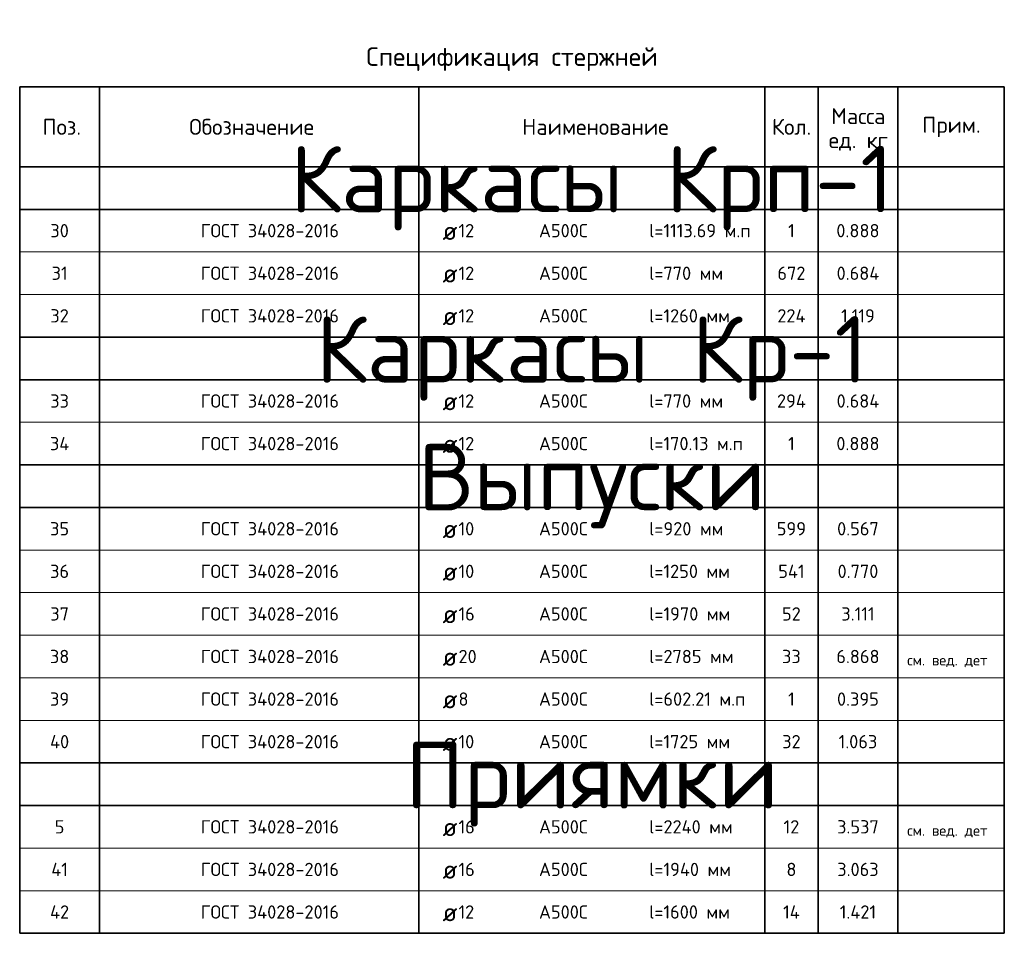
# Model space of a CAD drawing. Header units: millimetres. Extents: x -3725 to 93325, y -74170 to 82591.
# Tile 128 of 140: x 64056 to 67756, y 78989 to 82422. Entities that reach past the tile are written whole.
import ezdxf

# ---------------------------------------------------------------- set-up
doc = ezdxf.new("R2010")
doc.units = ezdxf.units.MM
doc.layers.add('Standard', color=7, linetype='Continuous', lineweight=25)
doc.styles.add('ARIAL', font='ARIAL.TTF')
doc.styles.add('ISOCPEUR', font='ISOCPEUR')

msp = doc.modelspace()

# ---------------------------------------------------------------- linework, layer by layer
at = {"layer": 'Standard', "color": 7, "linetype": 'Continuous', "lineweight": 35, "transparency": 33554687}
for p, q in [((67755.5, 82169), (64055.5, 82169)), ((64055.5, 82169), (64055.5, 81869)), ((64355.5, 82169), (64355.5, 81869)), ((65555.5, 82169), (65555.5, 81869)), ((66855.5, 82169), (66855.5, 81869)), ((67055.5, 82169), (67055.5, 81869)), ((67355.5, 82169), (67355.5, 81869)), ((67755.5, 82169), (67755.5, 81869)), ((67755.5, 81869), (64055.5, 81869)), ((64055.5, 81869), (67755.5, 81869)), ((64055.5, 81869), (67755.5, 81869)), ((64055.5, 81869), (67755.5, 81869)), ((64055.5, 81869), (64055.5, 81709)), ((64055.5, 81869), (67755.5, 81869)), ((64355.5, 81869), (64355.5, 81709)), ((65555.5, 81869), (65555.5, 81709)), ((66855.5, 81869), (66855.5, 81709)), ((67055.5, 81869), (67055.5, 81709)), ((67355.5, 81869), (67355.5, 81709)), ((67755.5, 81869), (67755.5, 81709)), ((64055.5, 81709), (67755.5, 81709)), ((67755.5, 81709), (64055.5, 81709)), ((64055.5, 81709), (64055.5, 81549)), ((64355.5, 81709), (64355.5, 81549)), ((65555.5, 81709), (65555.5, 81549)), ((66855.5, 81709), (66855.5, 81549)), ((67055.5, 81709), (67055.5, 81549)), ((67355.5, 81709), (67355.5, 81549)), ((67755.5, 81709), (67755.5, 81549)), ((64055.5, 81549), (64055.5, 81389)), ((64355.5, 81549), (64355.5, 81389)), ((65555.5, 81549), (65555.5, 81389)), ((66855.5, 81549), (66855.5, 81389)), ((67055.5, 81549), (67055.5, 81389)), ((67355.5, 81549), (67355.5, 81389)), ((67755.5, 81549), (67755.5, 81389)), ((64055.5, 81389), (64055.5, 81229)), ((64355.5, 81389), (64355.5, 81229)), ((65555.5, 81389), (65555.5, 81229)), ((66855.5, 81389), (66855.5, 81229)), ((67055.5, 81389), (67055.5, 81229)), ((67355.5, 81389), (67355.5, 81229)), ((67755.5, 81389), (67755.5, 81229)), ((64055.5, 81229), (67755.5, 81229)), ((64055.5, 81229), (64055.5, 81069)), ((64055.5, 81229), (67755.5, 81229)), ((64055.5, 81229), (67755.5, 81229)), ((64055.5, 81229), (67755.5, 81229)), ((64355.5, 81229), (64355.5, 81069)), ((65555.5, 81229), (65555.5, 81069)), ((66855.5, 81229), (66855.5, 81069)), ((67055.5, 81229), (67055.5, 81069)), ((67355.5, 81229), (67355.5, 81069)), ((67755.5, 81229), (67755.5, 81069)), ((64055.5, 81069), (67755.5, 81069)), ((64055.5, 81069), (64055.5, 80909)), ((64355.5, 81069), (64355.5, 80909)), ((65555.5, 81069), (65555.5, 80909)), ((66855.5, 81069), (66855.5, 80909)), ((67055.5, 81069), (67055.5, 80909)), ((67355.5, 81069), (67355.5, 80909)), ((67755.5, 81069), (67755.5, 80909)), ((64055.5, 80909), (64055.5, 80749)), ((64355.5, 80909), (64355.5, 80749)), ((65555.5, 80909), (65555.5, 80749)), ((66855.5, 80909), (66855.5, 80749)), ((67055.5, 80909), (67055.5, 80749)), ((67355.5, 80909), (67355.5, 80749)), ((67755.5, 80909), (67755.5, 80749)), ((64055.5, 80749), (67755.5, 80749)), ((64055.5, 80749), (64055.5, 80589)), ((64055.5, 80749), (67755.5, 80749)), ((64055.5, 80749), (67755.5, 80749)), ((64055.5, 80749), (67755.5, 80749)), ((64055.5, 80749), (67755.5, 80749)), ((64355.5, 80749), (64355.5, 80589)), ((65555.5, 80749), (65555.5, 80589)), ((66855.5, 80749), (66855.5, 80589)), ((67055.5, 80749), (67055.5, 80589)), ((67355.5, 80749), (67355.5, 80589)), ((67755.5, 80749), (67755.5, 80589)), ((64055.5, 80589), (67755.5, 80589)), ((64055.5, 80589), (64055.5, 80429)), ((64355.5, 80589), (64355.5, 80429)), ((65555.5, 80589), (65555.5, 80429)), ((66855.5, 80589), (66855.5, 80429)), ((67055.5, 80589), (67055.5, 80429)), ((67355.5, 80589), (67355.5, 80429)), ((67755.5, 80589), (67755.5, 80429)), ((64055.5, 80429), (64055.5, 80269)), ((64355.5, 80429), (64355.5, 80269)), ((65555.5, 80429), (65555.5, 80269)), ((66855.5, 80429), (66855.5, 80269)), ((67055.5, 80429), (67055.5, 80269)), ((67355.5, 80429), (67355.5, 80269)), ((67755.5, 80429), (67755.5, 80269)), ((64055.5, 80269), (64055.5, 80109)), ((64355.5, 80269), (64355.5, 80109)), ((65555.5, 80269), (65555.5, 80109)), ((66855.5, 80269), (66855.5, 80109)), ((67055.5, 80269), (67055.5, 80109)), ((67355.5, 80269), (67355.5, 80109)), ((67755.5, 80269), (67755.5, 80109)), ((64055.5, 80109), (64055.5, 79949)), ((64355.5, 80109), (64355.5, 79949)), ((65555.5, 80109), (65555.5, 79949)), ((66855.5, 80109), (66855.5, 79949)), ((67055.5, 80109), (67055.5, 79949)), ((67355.5, 80109), (67355.5, 79949)), ((67755.5, 80109), (67755.5, 79949)), ((64055.5, 79949), (64055.5, 79789)), ((64355.5, 79949), (64355.5, 79789)), ((65555.5, 79949), (65555.5, 79789)), ((66855.5, 79949), (66855.5, 79789)), ((67055.5, 79949), (67055.5, 79789)), ((67355.5, 79949), (67355.5, 79789)), ((67755.5, 79949), (67755.5, 79789)), ((64055.5, 79789), (64055.5, 79629)), ((64355.5, 79789), (64355.5, 79629)), ((65555.5, 79789), (65555.5, 79629)), ((66855.5, 79789), (66855.5, 79629)), ((67055.5, 79789), (67055.5, 79629)), ((67355.5, 79789), (67355.5, 79629)), ((67755.5, 79789), (67755.5, 79629)), ((64055.5, 79629), (67755.5, 79629)), ((64055.5, 79629), (64055.5, 79469)), ((64355.5, 79629), (64355.5, 79469)), ((65555.5, 79629), (65555.5, 79469)), ((66855.5, 79629), (66855.5, 79469)), ((67055.5, 79629), (67055.5, 79469)), ((67355.5, 79629), (67355.5, 79469)), ((67755.5, 79629), (67755.5, 79469)), ((64055.5, 79469), (67755.5, 79469)), ((64055.5, 79469), (64055.5, 79309)), ((64355.5, 79469), (64355.5, 79309)), ((65555.5, 79469), (65555.5, 79309)), ((66855.5, 79469), (66855.5, 79309)), ((67055.5, 79469), (67055.5, 79309)), ((67355.5, 79469), (67355.5, 79309)), ((67755.5, 79469), (67755.5, 79309)), ((64055.5, 79309), (64055.5, 79149)), ((64355.5, 79309), (64355.5, 79149)), ((65555.5, 79309), (65555.5, 79149)), ((66855.5, 79309), (66855.5, 79149)), ((67055.5, 79309), (67055.5, 79149)), ((67355.5, 79309), (67355.5, 79149)), ((67755.5, 79309), (67755.5, 79149)), ((64055.5, 79149), (64055.5, 78989)), ((64355.5, 79149), (64355.5, 78989)), ((65555.5, 79149), (65555.5, 78989)), ((66855.5, 79149), (66855.5, 78989)), ((67055.5, 79149), (67055.5, 78989)), ((67355.5, 79149), (67355.5, 78989)), ((67755.5, 79149), (67755.5, 78989)), ((64055.5, 78989), (67755.5, 78989))]:
    msp.add_line(p, q, dxfattribs=at)
at = {"layer": 'Standard', "color": 7, "linetype": 'Continuous', "lineweight": 13, "transparency": 33554687}
for p, q in [((67755.5, 81869), (64055.5, 81869)), ((67755.5, 81869), (64055.5, 81869)), ((67755.5, 81869), (64055.5, 81869)), ((67755.5, 81869), (64055.5, 81869)), ((67755.5, 81869), (64055.5, 81869)), ((67755.5, 81709), (64055.5, 81709)), ((67755.5, 81549), (64055.5, 81549)), ((67755.5, 81389), (64055.5, 81389)), ((67755.5, 81229), (64055.5, 81229)), ((67755.5, 81229), (64055.5, 81229)), ((67755.5, 81229), (64055.5, 81229)), ((67755.5, 81229), (64055.5, 81229)), ((67755.5, 81069), (64055.5, 81069)), ((67755.5, 80909), (64055.5, 80909)), ((67755.5, 80749), (64055.5, 80749)), ((67755.5, 80749), (64055.5, 80749)), ((67755.5, 80749), (64055.5, 80749)), ((67755.5, 80749), (64055.5, 80749)), ((67755.5, 80749), (64055.5, 80749)), ((67755.5, 80429), (64055.5, 80429)), ((67755.5, 80269), (64055.5, 80269)), ((67755.5, 80109), (64055.5, 80109)), ((67755.5, 79949), (64055.5, 79949)), ((67755.5, 79789), (64055.5, 79789)), ((67755.5, 79629), (64055.5, 79629)), ((67755.5, 79309), (64055.5, 79309)), ((67755.5, 79149), (64055.5, 79149)), ((67755.5, 78989), (64055.5, 78989))]:
    msp.add_line(p, q, dxfattribs=at)

# ---------------------------------------------------------------- texts
at = {"layer": 'Standard', "color": 7, "linetype": 'Continuous', "lineweight": 35, "transparency": 33554687, "style": 'ISOCPEUR'}
for s, insert, char_height, width, attachment_point in [('\\A1;{\\fISOCPEUR|i0|b0;\\H70.000000;\\W1.000000;\\C7;Спецификация стержней}\\P', (65905.5, 82229), 70, 1112.551, 8), ('\\A1;{\\fISOCPEUR|i0|b0;\\H60.000000;\\W1.000000;\\C7;Поз.}\\P', (64213.6, 82019), 60, 174.736, 5), ('\\A1;{\\fISOCPEUR|i0|b0;\\H60.000000;\\W1.000000;\\C7;Обозначение}\\P', (64927.1, 82019), 60, 500.255, 5), ('\\A1;{\\fISOCPEUR|i0|b0;\\H60.000000;\\W1.000000;\\C7;Наименование}\\P', (66219, 82019), 60, 557.333, 5), ('\\A1;{\\fISOCPEUR|i0|b0;\\H60.000000;\\W1.000000;\\C7;Кол.}\\P', (66956.2, 82019), 60, 177.778, 5), ('\\A1;{\\fISOCPEUR|i0|b0;\\H60.000000;\\W1.000000;\\C7;Прим.}\\P', (67556.9, 82018.4), 60, 226.286, 5), ('\\A1;{\\fISOCPEUR|i0|b0;\\H50.000000;\\W1.000000;\\C7;ГОСТ 34028-2016}\\P', (64735.5, 81629), 50, 549.083, 4), ('\\A1;{\\fISOCPEUR|i0|b0;\\H50.000000;\\W1.000000;\\C7;l=1113.69 м.п}\\P', (66421, 81629), 50, 392.561, 4), ('\\A1;{\\fISOCPEUR|i0|b0;\\H50.000000;\\W1.000000;\\C7;30}\\P', (64205.5, 81629), 50, 91.875, 5), ('\\A1;{\\fISOCPEUR|i0|b0;\\H70.000000;\\W1.000000;\\C7;ø}\\P', (65644.6, 81629), 70, 91.636, 4), ('\\A1;{\\fISOCPEUR|i0|b0;\\H50.000000;\\W1.000000;\\C7;12}\\P', (65704.4, 81629), 50, 78.75, 4), ('\\A1;{\\fISOCPEUR|i0|b0;\\H50.000000;\\W1.000000;\\C7;А500С}\\P', (66006.9, 81629), 50, 208.718, 4), ('\\A1;{\\fISOCPEUR|i0|b0;\\H50.000000;\\W1.000000;\\C7;1}\\P', (66955.5, 81629), 50, 38.889, 5), ('\\A1;{\\fISOCPEUR|i0|b0;\\H50.000000;\\W1.000000;\\C7;0.888}\\P', (67205.5, 81629), 50, 178.485, 5), ('\\A1;{\\fISOCPEUR|i0|b0;\\H50.000000;\\W1.000000;\\C7;ГОСТ 34028-2016}\\P', (64735.5, 81469), 50, 549.083, 4), ('\\A1;{\\fISOCPEUR|i0|b0;\\H50.000000;\\W1.000000;\\C7;31}\\P', (64205.5, 81469), 50, 78.75, 5), ('\\A1;{\\fISOCPEUR|i0|b0;\\H70.000000;\\W1.000000;\\C7;ø}\\P', (65644.6, 81469), 70, 91.636, 4), ('\\A1;{\\fISOCPEUR|i0|b0;\\H50.000000;\\W1.000000;\\C7;12}\\P', (65704.4, 81469), 50, 78.75, 4), ('\\A1;{\\fISOCPEUR|i0|b0;\\H50.000000;\\W1.000000;\\C7;А500С}\\P', (66006.9, 81469), 50, 208.718, 4), ('\\A1;{\\fISOCPEUR|i0|b0;\\H50.000000;\\W1.000000;\\C7;l=770 мм}\\P', (66421, 81469), 50, 294.107, 4), ('\\A1;{\\fISOCPEUR|i0|b0;\\H50.000000;\\W1.000000;\\C7;672}\\P', (66955.5, 81469), 50, 127.826, 5), ('\\A1;{\\fISOCPEUR|i0|b0;\\H50.000000;\\W1.000000;\\C7;0.684}\\P', (67205.5, 81469), 50, 183.529, 5), ('\\A1;{\\fISOCPEUR|i0|b0;\\H50.000000;\\W1.000000;\\C7;ГОСТ 34028-2016}\\P', (64735.5, 81309), 50, 549.083, 4), ('\\A1;{\\fISOCPEUR|i0|b0;\\H50.000000;\\W1.000000;\\C7;l=1260 мм}\\P', (66421, 81309), 50, 318.413, 4), ('\\A1;{\\fISOCPEUR|i0|b0;\\H50.000000;\\W1.000000;\\C7;32}\\P', (64205.5, 81309), 50, 91.875, 5), ('\\A1;{\\fISOCPEUR|i0|b0;\\H70.000000;\\W1.000000;\\C7;ø}\\P', (65644.6, 81309), 70, 91.636, 4), ('\\A1;{\\fISOCPEUR|i0|b0;\\H50.000000;\\W1.000000;\\C7;12}\\P', (65704.4, 81309), 50, 78.75, 4), ('\\A1;{\\fISOCPEUR|i0|b0;\\H50.000000;\\W1.000000;\\C7;А500С}\\P', (66006.9, 81309), 50, 208.718, 4), ('\\A1;{\\fISOCPEUR|i0|b0;\\H50.000000;\\W1.000000;\\C7;224}\\P', (66955.5, 81309), 50, 132.917, 5), ('\\A1;{\\fISOCPEUR|i0|b0;\\H50.000000;\\W1.000000;\\C7;1.119}\\P', (67205.5, 81309), 50, 143.939, 5), ('\\A1;{\\fISOCPEUR|i0|b0;\\H50.000000;\\W1.000000;\\C7;ГОСТ 34028-2016}\\P', (64735.5, 80989), 50, 549.083, 4), ('\\A1;{\\fISOCPEUR|i0|b0;\\H50.000000;\\W1.000000;\\C7;33}\\P', (64205.5, 80989), 50, 91.875, 5), ('\\A1;{\\fISOCPEUR|i0|b0;\\H70.000000;\\W1.000000;\\C7;ø}\\P', (65644.6, 80989), 70, 91.636, 4), ('\\A1;{\\fISOCPEUR|i0|b0;\\H50.000000;\\W1.000000;\\C7;12}\\P', (65704.4, 80989), 50, 78.75, 4), ('\\A1;{\\fISOCPEUR|i0|b0;\\H50.000000;\\W1.000000;\\C7;А500С}\\P', (66006.9, 80989), 50, 208.718, 4), ('\\A1;{\\fISOCPEUR|i0|b0;\\H50.000000;\\W1.000000;\\C7;l=770 мм}\\P', (66421, 80989), 50, 294.107, 4), ('\\A1;{\\fISOCPEUR|i0|b0;\\H50.000000;\\W1.000000;\\C7;294}\\P', (66955.5, 80989), 50, 132.917, 5), ('\\A1;{\\fISOCPEUR|i0|b0;\\H50.000000;\\W1.000000;\\C7;0.684}\\P', (67205.5, 80989), 50, 183.529, 5), ('\\A1;{\\fISOCPEUR|i0|b0;\\H50.000000;\\W1.000000;\\C7;ГОСТ 34028-2016}\\P', (64735.5, 80829), 50, 549.083, 4), ('\\A1;{\\fISOCPEUR|i0|b0;\\H50.000000;\\W1.000000;\\C7;l=170.13 м.п}\\P', (66421, 80829), 50, 368, 4), ('\\A1;{\\fISOCPEUR|i0|b0;\\H50.000000;\\W1.000000;\\C7;34}\\P', (64205.5, 80829), 50, 97.059, 5), ('\\A1;{\\fISOCPEUR|i0|b0;\\H70.000000;\\W1.000000;\\C7;ø}\\P', (65644.6, 80829), 70, 91.636, 4), ('\\A1;{\\fISOCPEUR|i0|b0;\\H50.000000;\\W1.000000;\\C7;12}\\P', (65704.4, 80829), 50, 78.75, 4), ('\\A1;{\\fISOCPEUR|i0|b0;\\H50.000000;\\W1.000000;\\C7;А500С}\\P', (66006.9, 80829), 50, 208.718, 4), ('\\A1;{\\fISOCPEUR|i0|b0;\\H50.000000;\\W1.000000;\\C7;1}\\P', (66955.5, 80829), 50, 38.889, 5), ('\\A1;{\\fISOCPEUR|i0|b0;\\H50.000000;\\W1.000000;\\C7;0.888}\\P', (67205.5, 80829), 50, 178.485, 5), ('\\A1;{\\fISOCPEUR|i0|b0;\\H50.000000;\\W1.000000;\\C7;ГОСТ 34028-2016}\\P', (64735.5, 80509), 50, 549.083, 4), ('\\A1;{\\fISOCPEUR|i0|b0;\\H50.000000;\\W1.000000;\\C7;35}\\P', (64205.5, 80509), 50, 91.875, 5), ('\\A1;{\\fISOCPEUR|i0|b0;\\H70.000000;\\W1.000000;\\C7;ø}\\P', (65644.6, 80509), 70, 91.636, 4), ('\\A1;{\\fISOCPEUR|i0|b0;\\H50.000000;\\W1.000000;\\C7;10}\\P', (65704.4, 80509), 50, 78.75, 4), ('\\A1;{\\fISOCPEUR|i0|b0;\\H50.000000;\\W1.000000;\\C7;А500С}\\P', (66006.9, 80509), 50, 208.718, 4), ('\\A1;{\\fISOCPEUR|i0|b0;\\H50.000000;\\W1.000000;\\C7;l=920 мм}\\P', (66421, 80509), 50, 294.107, 4), ('\\A1;{\\fISOCPEUR|i0|b0;\\H50.000000;\\W1.000000;\\C7;599}\\P', (66955.5, 80509), 50, 127.826, 5), ('\\A1;{\\fISOCPEUR|i0|b0;\\H50.000000;\\W1.000000;\\C7;0.567}\\P', (67205.5, 80509), 50, 178.485, 5), ('\\A1;{\\fISOCPEUR|i0|b0;\\H50.000000;\\W1.000000;\\C7;ГОСТ 34028-2016}\\P', (64735.5, 80349), 50, 549.083, 4), ('\\A1;{\\fISOCPEUR|i0|b0;\\H50.000000;\\W1.000000;\\C7;l=1250 мм}\\P', (66421, 80349), 50, 318.413, 4), ('\\A1;{\\fISOCPEUR|i0|b0;\\H50.000000;\\W1.000000;\\C7;36}\\P', (64205.5, 80349), 50, 91.875, 5), ('\\A1;{\\fISOCPEUR|i0|b0;\\H70.000000;\\W1.000000;\\C7;ø}\\P', (65644.6, 80349), 70, 91.636, 4), ('\\A1;{\\fISOCPEUR|i0|b0;\\H50.000000;\\W1.000000;\\C7;10}\\P', (65704.4, 80349), 50, 78.75, 4), ('\\A1;{\\fISOCPEUR|i0|b0;\\H50.000000;\\W1.000000;\\C7;А500С}\\P', (66006.9, 80349), 50, 208.718, 4), ('\\A1;{\\fISOCPEUR|i0|b0;\\H50.000000;\\W1.000000;\\C7;541}\\P', (66955.5, 80349), 50, 120.833, 5), ('\\A1;{\\fISOCPEUR|i0|b0;\\H50.000000;\\W1.000000;\\C7;0.770}\\P', (67205.5, 80349), 50, 178.485, 5), ('\\A1;{\\fISOCPEUR|i0|b0;\\H50.000000;\\W1.000000;\\C7;ГОСТ 34028-2016}\\P', (64735.5, 80189), 50, 549.083, 4), ('\\A1;{\\fISOCPEUR|i0|b0;\\H50.000000;\\W1.000000;\\C7;l=1970 мм}\\P', (66421, 80189), 50, 318.413, 4), ('\\A1;{\\fISOCPEUR|i0|b0;\\H50.000000;\\W1.000000;\\C7;37}\\P', (64205.5, 80189), 50, 91.875, 5), ('\\A1;{\\fISOCPEUR|i0|b0;\\H70.000000;\\W1.000000;\\C7;ø}\\P', (65644.6, 80189), 70, 91.636, 4), ('\\A1;{\\fISOCPEUR|i0|b0;\\H50.000000;\\W1.000000;\\C7;16}\\P', (65704.4, 80189), 50, 78.75, 4), ('\\A1;{\\fISOCPEUR|i0|b0;\\H50.000000;\\W1.000000;\\C7;А500С}\\P', (66006.9, 80189), 50, 208.718, 4), ('\\A1;{\\fISOCPEUR|i0|b0;\\H50.000000;\\W1.000000;\\C7;52}\\P', (66955.5, 80189), 50, 91.875, 5), ('\\A1;{\\fISOCPEUR|i0|b0;\\H50.000000;\\W1.000000;\\C7;3.111}\\P', (67205.5, 80189), 50, 143.939, 5), ('\\A1;{\\fISOCPEUR|i0|b0;\\H50.000000;\\W1.000000;\\C7;ГОСТ 34028-2016}\\P', (64735.5, 80029), 50, 549.083, 4), ('\\A1;{\\fISOCPEUR|i0|b0;\\H50.000000;\\W1.000000;\\C7;38}\\P', (64205.5, 80029), 50, 91.875, 5), ('\\A1;{\\fISOCPEUR|i0|b0;\\H70.000000;\\W1.000000;\\C7;ø}\\P', (65644.6, 80029), 70, 91.636, 4), ('\\A1;{\\fISOCPEUR|i0|b0;\\H50.000000;\\W1.000000;\\C7;20}\\P', (65704.4, 80029), 50, 91.875, 4), ('\\A1;{\\fISOCPEUR|i0|b0;\\H50.000000;\\W1.000000;\\C7;А500С}\\P', (66006.9, 80029), 50, 208.718, 4), ('\\A1;{\\fISOCPEUR|i0|b0;\\H50.000000;\\W1.000000;\\C7;l=2785 мм}\\P', (66421, 80029), 50, 329.206, 4), ('\\A1;{\\fISOCPEUR|i0|b0;\\H50.000000;\\W1.000000;\\C7;33}\\P', (66955.5, 80029), 50, 91.875, 5), ('\\A1;{\\fISOCPEUR|i0|b0;\\H50.000000;\\W1.000000;\\C7;6.868}\\P', (67205.5, 80029), 50, 178.485, 5), ('\\A1;{\\fISOCPEUR|i0|b0;\\H50.000000;\\W1.000000;\\C7;ГОСТ 34028-2016}\\P', (64735.5, 79869), 50, 549.083, 4), ('\\A1;{\\fISOCPEUR|i0|b0;\\H50.000000;\\W1.000000;\\C7;l=602.21 м.п}\\P', (66421, 79869), 50, 378.667, 4), ('\\A1;{\\fISOCPEUR|i0|b0;\\H50.000000;\\W1.000000;\\C7;39}\\P', (64205.5, 79869), 50, 91.875, 5), ('\\A1;{\\fISOCPEUR|i0|b0;\\H70.000000;\\W1.000000;\\C7;ø}\\P', (65644.6, 79869), 70, 91.636, 4), ('\\A1;{\\fISOCPEUR|i0|b0;\\H50.000000;\\W1.000000;\\C7;8}\\P', (65704.4, 79869), 50, 54.444, 4), ('\\A1;{\\fISOCPEUR|i0|b0;\\H50.000000;\\W1.000000;\\C7;А500С}\\P', (66006.9, 79869), 50, 208.718, 4), ('\\A1;{\\fISOCPEUR|i0|b0;\\H50.000000;\\W1.000000;\\C7;1}\\P', (66955.5, 79869), 50, 38.889, 5), ('\\A1;{\\fISOCPEUR|i0|b0;\\H50.000000;\\W1.000000;\\C7;0.395}\\P', (67205.5, 79869), 50, 178.485, 5), ('\\A1;{\\fISOCPEUR|i0|b0;\\H50.000000;\\W1.000000;\\C7;ГОСТ 34028-2016}\\P', (64735.5, 79709), 50, 549.083, 4), ('\\A1;{\\fISOCPEUR|i0|b0;\\H50.000000;\\W1.000000;\\C7;l=1725 мм}\\P', (66421, 79709), 50, 318.413, 4), ('\\A1;{\\fISOCPEUR|i0|b0;\\H50.000000;\\W1.000000;\\C7;40}\\P', (64205.5, 79709), 50, 97.059, 5), ('\\A1;{\\fISOCPEUR|i0|b0;\\H70.000000;\\W1.000000;\\C7;ø}\\P', (65644.6, 79709), 70, 91.636, 4), ('\\A1;{\\fISOCPEUR|i0|b0;\\H50.000000;\\W1.000000;\\C7;10}\\P', (65704.4, 79709), 50, 78.75, 4), ('\\A1;{\\fISOCPEUR|i0|b0;\\H50.000000;\\W1.000000;\\C7;А500С}\\P', (66006.9, 79709), 50, 208.718, 4), ('\\A1;{\\fISOCPEUR|i0|b0;\\H50.000000;\\W1.000000;\\C7;32}\\P', (66955.5, 79709), 50, 91.875, 5), ('\\A1;{\\fISOCPEUR|i0|b0;\\H50.000000;\\W1.000000;\\C7;1.063}\\P', (67205.5, 79709), 50, 166.97, 5), ('\\A1;{\\fISOCPEUR|i0|b0;\\H50.000000;\\W1.000000;\\C7;ГОСТ 34028-2016}\\P', (64735.5, 79389), 50, 549.083, 4), ('\\A1;{\\fISOCPEUR|i0|b0;\\H50.000000;\\W1.000000;\\C7;5}\\P', (64205.5, 79389), 50, 54.444, 5), ('\\A1;{\\fISOCPEUR|i0|b0;\\H70.000000;\\W1.000000;\\C7;ø}\\P', (65644.6, 79389), 70, 91.636, 4), ('\\A1;{\\fISOCPEUR|i0|b0;\\H50.000000;\\W1.000000;\\C7;16}\\P', (65704.4, 79389), 50, 78.75, 4), ('\\A1;{\\fISOCPEUR|i0|b0;\\H50.000000;\\W1.000000;\\C7;А500С}\\P', (66006.9, 79389), 50, 208.718, 4), ('\\A1;{\\fISOCPEUR|i0|b0;\\H50.000000;\\W1.000000;\\C7;l=2240 мм}\\P', (66421, 79389), 50, 334.219, 4), ('\\A1;{\\fISOCPEUR|i0|b0;\\H50.000000;\\W1.000000;\\C7;12}\\P', (66955.5, 79389), 50, 78.75, 5), ('\\A1;{\\fISOCPEUR|i0|b0;\\H50.000000;\\W1.000000;\\C7;3.537}\\P', (67205.5, 79389), 50, 178.485, 5), ('\\A1;{\\fISOCPEUR|i0|b0;\\H50.000000;\\W1.000000;\\C7;ГОСТ 34028-2016}\\P', (64735.5, 79229), 50, 549.083, 4), ('\\A1;{\\fISOCPEUR|i0|b0;\\H50.000000;\\W1.000000;\\C7;16}\\P', (65704.4, 79229), 50, 78.75, 4), ('\\A1;{\\fISOCPEUR|i0|b0;\\H50.000000;\\W1.000000;\\C7;А500С}\\P', (66006.9, 79229), 50, 208.718, 4), ('\\A1;{\\fISOCPEUR|i0|b0;\\H50.000000;\\W1.000000;\\C7;l=1940 мм}\\P', (66421, 79229), 50, 323.438, 4), ('\\A1;{\\fISOCPEUR|i0|b0;\\H50.000000;\\W1.000000;\\C7;8}\\P', (66955.5, 79229), 50, 54.444, 5), ('\\A1;{\\fISOCPEUR|i0|b0;\\H50.000000;\\W1.000000;\\C7;3.063}\\P', (67205.5, 79229), 50, 178.485, 5), ('\\A1;{\\fISOCPEUR|i0|b0;\\H50.000000;\\W1.000000;\\C7;41}\\P', (64205.5, 79229), 50, 84.118, 5), ('\\A1;{\\fISOCPEUR|i0|b0;\\H70.000000;\\W1.000000;\\C7;ø}\\P', (65644.6, 79229), 70, 91.636, 4), ('\\A1;{\\fISOCPEUR|i0|b0;\\H50.000000;\\W1.000000;\\C7;ГОСТ 34028-2016}\\P', (64735.5, 79069), 50, 549.083, 4), ('\\A1;{\\fISOCPEUR|i0|b0;\\H50.000000;\\W1.000000;\\C7;l=1600 мм}\\P', (66421, 79069), 50, 318.413, 4), ('\\A1;{\\fISOCPEUR|i0|b0;\\H50.000000;\\W1.000000;\\C7;42}\\P', (64205.5, 79069), 50, 97.059, 5), ('\\A1;{\\fISOCPEUR|i0|b0;\\H70.000000;\\W1.000000;\\C7;ø}\\P', (65644.6, 79069), 70, 91.636, 4), ('\\A1;{\\fISOCPEUR|i0|b0;\\H50.000000;\\W1.000000;\\C7;12}\\P', (65704.4, 79069), 50, 78.75, 4), ('\\A1;{\\fISOCPEUR|i0|b0;\\H50.000000;\\W1.000000;\\C7;А500С}\\P', (66006.9, 79069), 50, 208.718, 4), ('\\A1;{\\fISOCPEUR|i0|b0;\\H50.000000;\\W1.000000;\\C7;14}\\P', (66955.5, 79069), 50, 84.118, 5), ('\\A1;{\\fISOCPEUR|i0|b0;\\H50.000000;\\W1.000000;\\C7;1.421}\\P', (67205.5, 79069), 50, 160.588, 5)]:
    msp.add_mtext(s, dxfattribs=dict(at, insert=insert, char_height=char_height, width=width, attachment_point=attachment_point))
at = {"layer": 'Standard', "color": 7, "linetype": 'Continuous', "lineweight": 13, "transparency": 33554687}
for s, insert, char_height, width, attachment_point, style in [('\\A1;{\\fISOCPEUR|i0|b0;\\H250.000000;\\W1.000000;\\C7;Каркасы Крп-1}\\P', (66205.5, 81789), 250, 2419.792, 5, 'ISOCPEUR'), ('}\\P', (67390.7, 81588.9), 40, 13.985, 7, 'ARIAL'), ('\\A1;{\\fISOCPEUR|i0|b0;\\H250.000000;\\W1.000000;\\C7;Каркасы Кр-1}\\P', (66205.5, 81149), 250, 2244.382, 5, 'ISOCPEUR'), ('}\\P', (67390.7, 81428.9), 40, 13.985, 7, 'ARIAL'), ('}\\P', (67390.7, 81268.9), 40, 13.985, 7, 'ARIAL'), ('}\\P', (67390.7, 81108.9), 40, 13.985, 7, 'ARIAL'), ('}\\P', (67390.7, 80948.9), 40, 13.985, 7, 'ARIAL'), ('\\A1;{\\fISOCPEUR|i0|b0;\\H250.000000;\\W1.000000;\\C7;Выпуски}\\P', (66205.5, 80669), 250, 1370.192, 5, 'ISOCPEUR'), ('}\\P', (67390.7, 80788.9), 40, 13.985, 7, 'ARIAL'), ('}\\P', (67390.7, 80468.9), 40, 13.985, 7, 'ARIAL'), ('}\\P', (67390.7, 80308.9), 40, 13.985, 7, 'ARIAL'), ('}\\P', (67390.7, 80148.9), 40, 13.985, 7, 'ARIAL'), ('\\A1;{\\fISOCPEUR|i0|b0;\\H40.000000;\\W1.000000;\\C7;см. вед. дет}\\P', (67390.7, 79988.9), 40, 323.487, 7, 'ISOCPEUR'), ('}\\P', (67390.7, 79828.9), 40, 13.985, 7, 'ARIAL'), ('\\A1;{\\fISOCPEUR|i0|b0;\\H250.000000;\\W1.000000;\\C7;Приямки}\\P', (66205.5, 79549), 250, 1395.283, 5, 'ISOCPEUR'), ('}\\P', (67390.7, 79668.9), 40, 13.985, 7, 'ARIAL'), ('\\A1;{\\fISOCPEUR|i0|b0;\\H40.000000;\\W1.000000;\\C7;см. вед. дет}\\P', (67390.7, 79348.9), 40, 323.487, 7, 'ISOCPEUR'), ('}\\P', (67390.7, 79188.9), 40, 13.985, 7, 'ARIAL'), ('}\\P', (67390.7, 79028.9), 40, 13.985, 7, 'ARIAL')]:
    msp.add_mtext(s, dxfattribs=dict(at, insert=insert, char_height=char_height, width=width, attachment_point=attachment_point, style=style))
at = {"layer": 'Standard', "color": 7, "linetype": 'Continuous', "lineweight": 35, "transparency": 33554687, "insert": (67206.9, 82089.4), "char_height": 60, "width": 248.903, "attachment_point": 2, "line_spacing_factor": 0.903614, "style": 'ARIAL'}
msp.add_mtext('\\A1;{\\fISOCPEUR|i0|b0;\\H60.000000;\\W1.000000;\\C7;Масса}\\P{\\fISOCPEUR|i0|b0;\\H60.000000;\\W1.000000;\\C7;ед. кг}\\P', dxfattribs=at)

doc.saveas('drawing.dxf')
